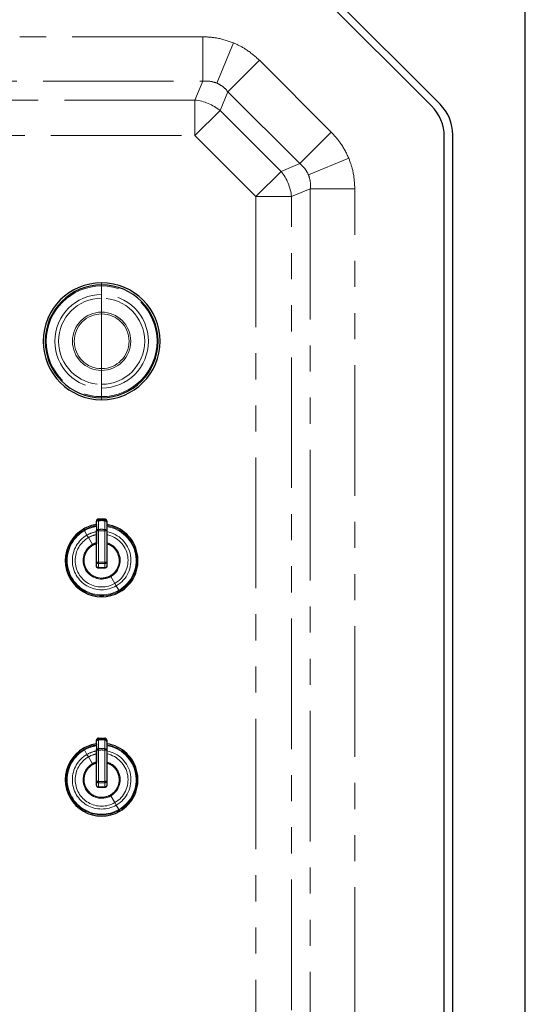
# Model space of a CAD drawing. Header units: millimetres. Extents: x 0 to 841, y 0 to 594.
# Tile 11 of 14: x 694 to 719, y 295 to 343. Entities that reach past the tile are written whole.
import ezdxf

# ---------------------------------------------------------------- set-up
doc = ezdxf.new("R2010")
doc.units = ezdxf.units.MM
doc.linetypes.add('PHANTOM', pattern=[12.7, 6.35, -1.27, 1.27, -1.27, 1.27, -1.27])
doc.layers.add('SLD-0', color=7, linetype='Continuous')
doc.styles.add('SLDTEXTSTYLE0', font='TXT', dxfattribs={"width": 0.75})
doc.dimstyles.new('SLDDIMSTYLE0', dxfattribs={"dimtxt": 3.704167, "dimasz": 3.2, "dimexe": 0, "dimexo": 0.0625, "dimgap": 0.926042, "dimtad": 0, "dimtih": 1, "dimtoh": 1, "dimdec": 1, "dimlfac": 3, "dimrnd": 1e-09, "dimzin": 12, "dimdsep": 46, "dimtxsty": 'SLDTEXTSTYLE0', "dimsah": 1, "dimcen": 0.09, "dimadec": 0, "dimazin": 3, "dimtfac": 1, "dimtdec": 1, "dimtofl": 0, "dimtmove": 0, "dimatfit": 3, "dimfxl": 1, "dimfrac": 2, "dimtolj": 1, "dimtzin": 12, "dimarcsym": 0})

# ---------------------------------------------------------------- blocks, each defined once
blk = doc.blocks.new('_D_23')
at = {"layer": 'SLD-0', "transparency": 16777216}
for p, q in [((716.381, 380.786), (794.008, 380.786)), ((793.008, 380.786), (793.008, 294.464)), ((786.851, 293.713), (785.725, 293.713)), ((785.725, 293.713), (785.725, 287.827)), ((799.164, 293.713), (800.291, 293.713)), ((800.291, 293.713), (800.291, 287.827)), ((785.725, 287.827), (786.851, 287.827)), ((800.291, 287.827), (799.164, 287.827)), ((793.008, 207.32), (793.008, 282.137)), ((716.381, 207.32), (794.008, 207.32))]:
    blk.add_line(p, q, dxfattribs=at)
for points in [[(793.008, 380.786), (792.458, 377.586), (793.558, 377.586)], [(793.008, 207.32), (793.558, 210.52), (792.458, 210.52)]]:
    blk.add_solid(points, dxfattribs=at)
at = {"layer": 'SLD-0', "transparency": 16777216, "char_height": 3.7042, "attachment_point": 1, "style": 'SLDTEXTSTYLE0'}
for s, insert in [('20.49', (786.851, 292.602)), ('520.4', (786.851, 286.912))]:
    blk.add_mtext(s, dxfattribs=dict(at, insert=insert))

msp = doc.modelspace()

# ---------------------------------------------------------------- linework, layer by layer
at = {"color": 7, "linetype": 'Continuous', "lineweight": 25}
for p, q in [((718.414012, 199.053151), (718.414012, 389.053151)), ((706.850636, 346.626527), (714.277388, 339.199775)), ((713.860721, 339.116442), (706.767302, 346.209861)), ((714.480678, 228.70657), (714.480678, 337.619733)), ((714.897345, 228.623237), (714.897345, 337.703066)), ((697.56392, 318.747124), (697.56392, 318.917961)), ((697.56392, 318.747124), (697.564005, 318.691964)), ((697.590515, 318.928394), (697.60823, 318.935966)), ((697.591354, 318.908265), (697.60823, 318.935966)), ((698.036673, 318.908263), (698.019795, 318.935964)), ((698.037503, 318.928395), (698.019795, 318.935964)), ((698.06392, 318.917961), (698.064009, 318.860586)), ((698.064009, 318.860586), (698.064022, 318.438082)), ((697.564017, 318.256894), (697.564012, 317.862491)), ((697.564022, 316.920361), (697.564022, 318.438113)), ((697.593314, 318.438119), (697.610174, 318.468967)), ((698.034735, 318.438091), (698.017881, 318.468946)), ((698.061983, 318.438084), (698.062569, 318.450253)), ((698.064022, 318.438082), (698.064022, 316.920428)), ((697.564012, 317.862491), (697.564012, 317.813829)), ((697.564012, 316.723303), (697.564012, 317.813829)), ((697.564012, 316.723303), (697.564016, 316.723298)), ((697.590177, 316.65586), (697.607475, 316.647747)), ((697.590292, 316.655735), (697.590296, 316.65573)), ((697.590883, 316.872863), (697.610097, 316.889465)), ((697.607475, 316.647747), (697.591105, 316.675591)), ((697.593314, 316.92039), (697.610097, 316.889465)), ((698.034735, 316.920458), (698.01796, 316.88955)), ((698.037174, 316.872936), (698.01796, 316.88955)), ((698.036942, 316.675675), (698.020582, 316.647861)), ((698.037872, 316.65596), (698.020582, 316.647861)), ((698.062169, 316.907591), (698.062376, 316.920435)), ((697.973112, 316.623793), (697.654973, 316.623708)), ((697.56392, 308.080457), (697.56392, 308.251295)), ((697.56392, 308.080457), (697.564005, 308.025298)), ((697.590515, 308.261728), (697.60823, 308.269299)), ((697.591354, 308.241599), (697.60823, 308.269299)), ((698.036673, 308.241596), (698.019795, 308.269297)), ((698.037503, 308.261728), (698.019795, 308.269297)), ((698.06392, 308.251294), (698.064009, 308.193919)), ((698.064009, 308.193919), (698.064022, 307.771415)), ((697.564017, 307.590228), (697.564012, 307.195825)), ((697.564022, 306.253694), (697.564022, 307.771446)), ((697.593314, 307.771452), (697.610174, 307.802301)), ((698.034735, 307.771425), (698.017881, 307.80228)), ((698.061983, 307.771417), (698.062569, 307.783586)), ((698.064022, 307.771415), (698.064022, 306.253762)), ((697.564012, 307.195825), (697.564012, 307.147162)), ((697.564012, 306.056636), (697.564012, 307.147162)), ((697.590883, 306.206197), (697.610097, 306.222799)), ((697.593314, 306.253723), (697.610097, 306.222799)), ((698.034735, 306.253791), (698.01796, 306.222883)), ((698.037174, 306.206269), (698.01796, 306.222883)), ((698.062169, 306.240924), (698.062376, 306.253769)), ((697.564012, 306.056636), (697.564016, 306.056631)), ((697.590177, 305.989194), (697.607475, 305.981081)), ((697.590292, 305.989068), (697.590296, 305.989064)), ((697.607475, 305.981081), (697.591105, 306.008925)), ((697.973112, 305.957126), (697.654973, 305.957041)), ((698.036942, 306.009008), (698.020582, 305.981194)), ((698.037872, 305.989294), (698.020582, 305.981194))]:
    msp.add_line(p, q, dxfattribs=at)
at = {"color": 8, "linetype": 'PHANTOM', "lineweight": 18}
for p, q in [((702.730364, 342.47761), (669.564326, 342.47761)), ((702.730364, 342.47761), (702.730364, 340.312546)), ((704.222965, 342.183952), (703.411648, 340.225261)), ((705.48604, 341.336172), (703.955109, 339.80524)), ((708.987032, 337.835179), (705.48604, 341.336172)), ((669.564326, 340.312546), (702.730364, 340.312546)), ((702.730364, 340.312546), (702.351716, 339.398408)), ((703.57646, 338.891103), (703.955109, 339.80524)), ((703.955109, 339.80524), (707.456101, 336.304248)), ((702.351716, 339.398408), (669.942975, 339.398408)), ((702.351716, 339.398408), (702.351716, 337.666358)), ((703.57646, 338.891103), (702.351716, 337.666358)), ((706.541963, 335.9256), (703.57646, 338.891103)), ((708.987032, 337.835179), (707.456101, 336.304248)), ((669.942975, 337.666358), (702.351716, 337.666358)), ((702.351716, 337.666358), (705.317218, 334.700855)), ((707.456101, 336.304248), (706.541963, 335.9256)), ((709.834813, 336.572104), (707.876121, 335.760788)), ((706.541963, 335.9256), (705.317218, 334.700855)), ((707.049269, 334.700855), (707.963407, 335.079503)), ((710.12847, 335.079503), (707.963407, 335.079503)), ((707.963407, 335.079503), (707.963407, 231.246799)), ((710.12847, 231.246799), (710.12847, 335.079503)), ((705.317218, 334.700855), (705.317218, 231.625448)), ((707.049269, 334.700855), (705.317218, 334.700855)), ((707.049269, 231.625448), (707.049269, 334.700855)), ((697.814087, 329.939123), (697.814119, 330.356728)), ((697.814125, 330.407828), (697.81422, 330.504987)), ((697.814064, 329.082222), (697.814079, 329.756575)), ((697.814011, 327.663151), (697.814062, 328.995517)), ((697.814011, 327.663151), (697.813959, 326.330786)), ((697.813955, 326.244081), (697.813918, 325.569727)), ((697.813912, 325.38718), (697.813912, 324.969575)), ((697.813914, 324.918475), (697.814002, 324.821315)), ((697.564009, 318.860585), (697.56392, 318.917961)), ((697.564022, 318.438113), (697.564009, 318.860585)), ((697.65599, 318.960241), (697.656139, 319.01768)), ((697.656668, 318.952063), (697.65599, 318.960241)), ((697.65599, 318.960241), (697.972028, 318.960241)), ((697.658431, 318.930326), (697.656668, 318.952063)), ((697.657103, 318.507712), (697.658431, 318.930325)), ((697.971362, 318.952063), (697.969609, 318.930324)), ((697.96961, 318.930326), (697.970961, 318.507684)), ((697.972028, 318.960241), (697.971362, 318.952064)), ((697.971702, 319.01768), (697.972028, 318.960241)), ((696.957093, 318.480687), (696.929793, 318.527971)), ((696.977101, 318.446032), (696.957093, 318.480687)), ((697.101547, 318.230484), (696.977101, 318.446032)), ((697.171518, 318.109291), (697.101547, 318.230484)), ((697.363315, 317.77709), (697.171518, 318.109291)), ((697.660426, 318.475707), (697.657105, 318.507691)), ((697.664025, 318.438126), (697.660426, 318.475707)), ((697.664025, 316.920421), (697.664025, 318.438126)), ((697.967633, 318.475683), (697.964025, 318.438103)), ((697.964025, 318.438103), (697.964025, 316.92049)), ((697.970961, 318.507684), (697.967633, 318.475683)), ((698.554247, 317.423835), (698.594642, 317.447156)), ((697.65702, 316.65353), (697.655675, 316.631747)), ((697.970385, 316.653584), (697.65702, 316.65353)), ((697.657026, 316.653598), (697.657036, 316.850781)), ((697.657036, 316.850781), (697.660289, 316.882834)), ((697.660289, 316.882834), (697.664025, 316.920421)), ((697.964025, 316.92049), (697.967777, 316.882903)), ((697.967777, 316.882902), (697.971037, 316.850893)), ((697.971042, 316.85085), (697.97038, 316.653639)), ((697.972405, 316.63183), (697.970385, 316.653584)), ((697.07378, 316.569086), (697.033382, 316.545763)), ((697.654973, 316.623708), (697.65565, 316.63147)), ((697.973112, 316.623786), (697.972405, 316.63183)), ((698.264709, 316.21583), (698.456506, 315.883628)), ((698.456506, 315.883628), (698.526476, 315.762435)), ((698.526476, 315.762435), (698.650923, 315.546888)), ((698.650923, 315.546888), (698.670931, 315.512232)), ((698.670931, 315.512232), (698.698231, 315.464948)), ((697.564009, 308.193918), (697.56392, 308.251295)), ((697.564022, 307.771446), (697.564009, 308.193918)), ((697.65599, 308.293574), (697.656139, 308.351014)), ((697.65599, 308.293574), (697.972028, 308.293575)), ((697.656668, 308.285397), (697.65599, 308.293574)), ((697.658431, 308.263659), (697.656668, 308.285397)), ((697.657103, 307.841046), (697.658431, 308.263659)), ((697.971362, 308.285397), (697.969609, 308.263658)), ((697.96961, 308.263659), (697.970961, 307.841017)), ((697.972028, 308.293575), (697.971362, 308.285397)), ((697.971702, 308.351014), (697.972028, 308.293575)), ((696.957093, 307.81402), (696.929793, 307.861305)), ((696.977101, 307.779365), (696.957093, 307.81402)), ((697.101547, 307.563817), (696.977101, 307.779365)), ((697.171518, 307.442625), (697.101547, 307.563817)), ((697.660426, 307.809041), (697.657105, 307.841024)), ((697.664025, 307.771459), (697.660426, 307.80904)), ((697.664025, 306.253754), (697.664025, 307.771459)), ((697.967633, 307.809016), (697.964025, 307.771436)), ((697.964025, 307.771436), (697.964025, 306.253823)), ((697.970961, 307.841018), (697.967633, 307.809016)), ((697.363315, 307.110423), (697.171518, 307.442625)), ((698.554247, 306.757168), (698.594642, 306.78049)), ((697.657026, 305.986931), (697.657036, 306.184115)), ((697.657036, 306.184114), (697.660289, 306.216167)), ((697.660289, 306.216168), (697.664025, 306.253754)), ((697.964025, 306.253823), (697.967777, 306.216236)), ((697.967777, 306.216235), (697.971037, 306.184226)), ((697.971042, 306.184183), (697.97038, 305.986972)), ((697.07378, 305.90242), (697.033382, 305.879096)), ((697.654973, 305.957041), (697.65565, 305.964804)), ((697.65702, 305.986863), (697.655675, 305.96508)), ((697.970385, 305.986917), (697.65702, 305.986863)), ((697.972405, 305.965163), (697.970385, 305.986917)), ((697.973112, 305.95712), (697.972405, 305.965163)), ((698.264709, 305.549163), (698.456506, 305.216961)), ((698.456506, 305.216961), (698.526476, 305.095768)), ((698.526476, 305.095768), (698.650923, 304.880221)), ((698.650923, 304.880221), (698.670931, 304.845566)), ((698.670931, 304.845566), (698.698231, 304.798281))]:
    msp.add_line(p, q, dxfattribs=at)
at = {"color": 8, "linetype": 'PHANTOM', "lineweight": 18, "flags": 128}
for points in [[(697.814125, 330.407828), (697.814124, 330.406418), (697.814124, 330.4035), (697.814123, 330.3991), (697.814122, 330.393258), (697.814121, 330.386028), (697.81412, 330.377475), (697.81412, 330.367679), (697.814119, 330.356728)], [(697.814087, 329.939123), (697.814086, 329.920209), (697.814085, 329.8992), (697.814083, 329.876553), (697.814082, 329.852759), (697.814081, 329.828334), (697.81408, 329.803809), (697.814079, 329.779715), (697.814079, 329.756575)], [(697.814062, 328.995517), (697.814062, 329.006662), (697.814063, 329.017778), (697.814063, 329.028835), (697.814063, 329.039804), (697.814064, 329.050656), (697.814064, 329.061361), (697.814064, 329.071893), (697.814064, 329.082222)], [(697.813959, 326.330786), (697.813959, 326.319641), (697.813958, 326.308525), (697.813958, 326.297467), (697.813957, 326.286499), (697.813957, 326.275647), (697.813956, 326.264941), (697.813956, 326.25441), (697.813955, 326.244081)], [(697.813912, 325.38718), (697.813912, 325.406094), (697.813913, 325.427103), (697.813913, 325.44975), (697.813914, 325.473544), (697.813915, 325.497969), (697.813916, 325.522494), (697.813917, 325.546588), (697.813918, 325.569727)], [(697.813914, 324.918475), (697.813913, 324.919885), (697.813913, 324.922803), (697.813912, 324.927203), (697.813912, 324.933045), (697.813912, 324.940275), (697.813912, 324.948827), (697.813912, 324.958624), (697.813912, 324.969575)]]:
    msp.add_lwpolyline(points, dxfattribs=at)
at = {"color": 7, "linetype": 'Continuous', "lineweight": 25, "flags": 128}
for points in [[(697.564015, 316.723298), (697.564019, 316.833653), (697.564022, 316.920361)], [(698.064022, 316.920428), (698.064019, 316.81008), (698.064017, 316.723378)], [(697.564015, 306.056631), (697.564019, 306.166987), (697.564022, 306.253694)], [(698.064022, 306.253762), (698.064019, 306.143414), (698.064017, 306.056712)]]:
    msp.add_lwpolyline(points, dxfattribs=at)
at = {"color": 8, "linetype": 'PHANTOM', "lineweight": 18}
for centre, radius, start, end in [((702.106609, 337.074618), 2.336681, 51.0211239, 83.9788761), ((704.725479, 334.455749), 2.336681, 6.0211239, 38.9788761), ((697.814015, 327.663151), 2.693576, 89.9977968, 269.9977968), ((697.814015, 327.663151), 2.693576, 269.9977968, 89.9977968), ((697.814, 327.663151), 2.275972, 89.9977968, 269.9977968), ((697.813998, 327.663151), 2.093424, 89.9977968, 269.9977968), ((697.814, 327.663151), 2.275972, 269.9977968, 89.9977968), ((697.813998, 327.663151), 2.093424, 269.9977968, 89.9977968), ((697.81401, 327.663151), 1.419071, 89.9977968, 269.9977968), ((697.814011, 327.663151), 1.332365, 89.9977968, 269.9977968), ((697.81401, 327.663151), 1.419071, 269.9977968, 89.9977968), ((697.814011, 327.663151), 1.332365, 269.9977968, 89.9977968), ((697.814012, 316.99646), 1.713838, 98.3879808, 120), ((697.814012, 316.99646), 1.673822, 98.5899072, 120), ((697.814012, 316.99646), 1.713838, 300, 81.612489), ((697.814012, 316.99646), 1.673822, 300, 81.4103663), ((697.814012, 316.99646), 1.713838, 120, 300), ((697.814012, 316.99646), 1.673822, 120, 300), ((697.814012, 316.99646), 1.424929, 120, 300), ((697.814012, 316.99646), 1.284988, 120, 300), ((697.814012, 316.99646), 1.424929, 100.1045309, 120), ((697.814012, 316.99646), 1.284988, 101.2184712, 120), ((697.814012, 316.99646), 1.424929, 300, 79.8951453), ((697.814012, 316.99646), 1.284988, 300, 78.781081), ((697.814012, 316.99646), 0.901394, 120, 210), ((697.814012, 316.99646), 0.901394, 106.1019857, 120), ((697.814012, 316.99646), 0.901394, 30, 73.8979781), ((697.814012, 316.99646), 0.901394, 300, 30), ((697.814012, 316.99646), 0.901394, 210, 300), ((697.814012, 306.329793), 1.713838, 98.3879808, 120), ((697.814012, 306.329793), 1.713838, 300, 81.612489), ((697.814012, 306.329793), 1.713838, 120, 300), ((697.814012, 306.329793), 1.673822, 120, 300), ((697.814012, 306.329793), 1.424929, 120, 300), ((697.814012, 306.329793), 1.673822, 98.5899072, 120), ((697.814012, 306.329793), 1.424929, 100.1045309, 120), ((697.814012, 306.329793), 1.284988, 101.2184712, 120), ((697.814012, 306.329793), 1.673822, 300, 81.4103663), ((697.814012, 306.329793), 1.424929, 300, 79.8951453), ((697.814012, 306.329793), 1.284988, 300, 78.781081), ((697.814012, 306.329793), 1.284988, 120, 300), ((697.814012, 306.329793), 0.901394, 120, 210), ((697.814012, 306.329793), 0.901394, 106.1019857, 120), ((697.814012, 306.329793), 0.901394, 30, 73.8979781), ((697.814012, 306.329793), 0.901394, 300, 30), ((697.814012, 306.329793), 0.901394, 210, 300)]:
    msp.add_arc(centre, radius, start, end, dxfattribs=at)
at = {"color": 7, "linetype": 'Continuous', "lineweight": 25}
for centre, radius, start, end in [((712.780678, 337.703066), 2.116667, 0, 45), ((712.364012, 337.619733), 2.116667, 0, 45), ((697.814111, 327.663151), 2.841836, 89.9977968, 269.9977968), ((697.814019, 327.663151), 2.744677, 89.9977968, 269.9977968), ((697.814019, 327.663151), 2.744677, 269.9977968, 89.9977968), ((697.814111, 327.663151), 2.841836, 269.9977968, 89.9977968), ((697.814012, 316.99646), 1.768437, 98.1299898, 120), ((697.814012, 316.99646), 1.768437, 300, 81.8759921), ((697.814012, 316.99646), 1.768437, 120, 300), ((697.814012, 306.329793), 1.768437, 98.1299898, 120), ((697.814012, 306.329793), 1.768437, 300, 81.8759921), ((697.814012, 306.329793), 1.768437, 120, 300)]:
    msp.add_arc(centre, radius, start, end, dxfattribs=at)
at = {"color": 8, "linetype": 'PHANTOM', "lineweight": 18}
for points, knots in [([(704.222965, 342.183952), (703.95305, 342.278017), (703.468642, 342.446832), (702.956942, 342.468164), (702.730364, 342.47761)], [0, 0, 0, 0, 0.557205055, 1, 1, 1, 1]), ([(705.48604, 341.336172), (705.271387, 341.529058), (704.889776, 341.871971), (704.42591, 342.089), (704.222965, 342.183952)], [0, 0, 0, 0, 0.56249243, 1, 1, 1, 1]), ([(702.730364, 340.312546), (702.849379, 340.320115), (703.080375, 340.334805), (703.303488, 340.261027), (703.411648, 340.225261)], [0, 0, 0, 0, 0.515225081, 1, 1, 1, 1]), ([(703.411648, 340.225261), (703.513419, 340.174071), (703.723353, 340.068475), (703.876304, 339.894749), (703.955109, 339.80524)], [0, 0, 0, 0, 0.484774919, 1, 1, 1, 1]), ([(709.834813, 336.572104), (709.710468, 336.829476), (709.48731, 337.291375), (709.140568, 337.668285), (708.987032, 337.835179)], [0, 0, 0, 0, 0.557205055, 1, 1, 1, 1]), ([(707.456101, 336.304248), (707.545609, 336.225444), (707.719336, 336.072493), (707.824931, 335.862558), (707.876121, 335.760788)], [0, 0, 0, 0, 0.515225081, 1, 1, 1, 1]), ([(710.12847, 335.079503), (710.113079, 335.367677), (710.085715, 335.879993), (709.911175, 336.361459), (709.834813, 336.572104)], [0, 0, 0, 0, 0.56249243, 1, 1, 1, 1]), ([(707.876121, 335.760788), (707.911887, 335.652628), (707.985666, 335.429515), (707.970976, 335.198518), (707.963407, 335.079503)], [0, 0, 0, 0, 0.484774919, 1, 1, 1, 1]), ([(697.591354, 318.908265), (697.587259, 318.904866), (697.579071, 318.898068), (697.570697, 318.886122), (697.565096, 318.873544), (697.564369, 318.864884), (697.564009, 318.860585)], [0, 0, 0, 0, 0.251754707, 0.503445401, 0.753510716, 1, 1, 1, 1]), ([(697.590466, 318.928439), (697.595146, 318.932947), (697.60442, 318.941878), (697.625992, 318.954757), (697.64415, 318.958115), (697.655985, 318.960304)], [0, 0, 0, 0, 0.261908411, 0.518948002, 1, 1, 1, 1]), ([(697.658431, 318.930325), (697.65224, 318.929786), (697.63977, 318.928699), (697.621966, 318.92399), (697.605263, 318.917414), (697.595991, 318.911315), (697.591354, 318.908265)], [0, 0, 0, 0, 0.246489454, 0.496554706, 0.748245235, 1, 1, 1, 1]), ([(697.969609, 318.930324), (697.917746, 318.933436), (697.81402, 318.939661), (697.710293, 318.933436), (697.658431, 318.930324)], [0, 0, 0, 0, 0.500002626, 1, 1, 1, 1]), ([(698.036673, 318.908262), (698.032037, 318.911312), (698.022767, 318.917411), (698.006068, 318.923987), (697.988267, 318.928697), (697.975799, 318.929786), (697.96961, 318.930326)], [0, 0, 0, 0, 0.251754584, 0.503444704, 0.753509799, 1, 1, 1, 1]), ([(697.972033, 318.960305), (697.983869, 318.958115), (698.002028, 318.954757), (698.023599, 318.941877), (698.032872, 318.932947), (698.037551, 318.92844)], [0, 0, 0, 0, 0.481113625, 0.738139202, 1, 1, 1, 1]), ([(697.590907, 318.485466), (697.595471, 318.488508), (697.604597, 318.49459), (697.621061, 318.501194), (697.638635, 318.505966), (697.650976, 318.507133), (697.657103, 318.507712)], [0, 0, 0, 0, 0.25174164, 0.503401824, 0.753455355, 1, 1, 1, 1]), ([(697.657103, 318.507711), (697.709126, 318.51149), (697.813744, 318.51909), (697.918364, 318.511499), (697.970961, 318.507682)], [0, 0, 0, 0, 0.497264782, 1, 1, 1, 1]), ([(697.964025, 318.438103), (697.908009, 318.441745), (697.807974, 318.44825), (697.708012, 318.44122), (697.664025, 318.438126)], [0, 0, 0, 0, 0.559970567, 1, 1, 1, 1]), ([(697.07378, 316.569086), (697.045382, 316.626613), (696.988586, 316.741667), (696.954864, 316.932812), (696.961661, 317.125629), (697.012045, 317.312308), (697.102492, 317.483209), (697.229004, 317.628877), (697.384013, 317.745692), (697.504012, 317.791116), (697.564012, 317.813829)], [0, 0, 0, 0, 0.124999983, 0.249999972, 0.374999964, 0.499999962, 0.624999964, 0.749999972, 0.874999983, 1, 1, 1, 1]), ([(698.064012, 317.813829), (698.114299, 317.795435), (698.214875, 317.758648), (698.348859, 317.668773), (698.466558, 317.558428), (698.525018, 317.468699), (698.554247, 317.423835)], [0, 0, 0, 0, 0.2499996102, 0.4999994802, 0.7499996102, 1, 1, 1, 1]), ([(698.554247, 317.423835), (698.599056, 317.320527), (698.688673, 317.113912), (698.659754, 316.76868), (698.510128, 316.462774), (698.252512, 316.236954), (697.928139, 316.126763), (697.588404, 316.150137), (697.274966, 316.297709), (697.140842, 316.478627), (697.07378, 316.569086)], [0, 0, 0, 0, 0.125000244, 0.250000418, 0.375000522, 0.500000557, 0.625000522, 0.750000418, 0.875000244, 1, 1, 1, 1]), ([(697.971042, 316.850843), (697.91871, 316.847027), (697.814043, 316.839394), (697.709372, 316.84698), (697.657035, 316.850774)], [0, 0, 0, 0, 0.499985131, 1, 1, 1, 1]), ([(697.664025, 316.920421), (697.720044, 316.916685), (697.820082, 316.910013), (697.92004, 316.917288), (697.964025, 316.92049)], [0, 0, 0, 0, 0.559964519, 1, 1, 1, 1]), ([(697.97038, 316.653639), (697.982362, 316.655077), (698.000757, 316.657285), (698.022711, 316.666239), (698.03217, 316.672508), (698.036945, 316.675673)], [0, 0, 0, 0, 0.480631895, 0.737823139, 1, 1, 1, 1]), ([(698.037174, 316.872935), (698.032441, 316.869783), (698.023061, 316.863535), (698.001266, 316.854576), (697.982967, 316.85232), (697.971042, 316.85085)], [0, 0, 0, 0, 0.261939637, 0.519031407, 1, 1, 1, 1]), ([(697.591354, 308.241599), (697.587259, 308.238199), (697.579071, 308.231401), (697.570697, 308.219455), (697.565096, 308.206877), (697.564369, 308.198217), (697.564009, 308.193918)], [0, 0, 0, 0, 0.251754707, 0.503445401, 0.753510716, 1, 1, 1, 1]), ([(697.590466, 308.261773), (697.595146, 308.26628), (697.60442, 308.275211), (697.625992, 308.28809), (697.64415, 308.291449), (697.655985, 308.293637)], [0, 0, 0, 0, 0.261908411, 0.5189480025, 1, 1, 1, 1]), ([(697.658431, 308.263659), (697.65224, 308.263119), (697.63977, 308.262032), (697.621966, 308.257323), (697.605263, 308.250747), (697.595991, 308.244649), (697.591354, 308.241599)], [0, 0, 0, 0, 0.246489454, 0.496554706, 0.748245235, 1, 1, 1, 1]), ([(697.969609, 308.263658), (697.917746, 308.26677), (697.81402, 308.272994), (697.710293, 308.266769), (697.658431, 308.263657)], [0, 0, 0, 0, 0.500002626, 1, 1, 1, 1]), ([(698.036673, 308.241596), (698.032037, 308.244646), (698.022767, 308.250744), (698.006068, 308.257321), (697.988267, 308.262031), (697.975799, 308.263119), (697.96961, 308.263659)], [0, 0, 0, 0, 0.251754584, 0.503444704, 0.753509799, 1, 1, 1, 1]), ([(697.972033, 308.293638), (697.983869, 308.291449), (698.002028, 308.28809), (698.023599, 308.27521), (698.032872, 308.26628), (698.037551, 308.261773)], [0, 0, 0, 0, 0.481113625, 0.738139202, 1, 1, 1, 1]), ([(697.590907, 307.8188), (697.595471, 307.821841), (697.604597, 307.827923), (697.621061, 307.834527), (697.638635, 307.8393), (697.650976, 307.840466), (697.657103, 307.841046)], [0, 0, 0, 0, 0.2517416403, 0.5034018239, 0.7534553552, 1, 1, 1, 1]), ([(697.657103, 307.841045), (697.709126, 307.844824), (697.813744, 307.852423), (697.918364, 307.844832), (697.970961, 307.841015)], [0, 0, 0, 0, 0.497264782, 1, 1, 1, 1]), ([(697.964025, 307.771436), (697.908009, 307.775079), (697.807974, 307.781583), (697.708012, 307.774553), (697.664025, 307.771459)], [0, 0, 0, 0, 0.559970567, 1, 1, 1, 1]), ([(697.07378, 305.90242), (697.045382, 305.959947), (696.988586, 306.075001), (696.954864, 306.266145), (696.961661, 306.458962), (697.012045, 306.645642), (697.102492, 306.816542), (697.229004, 306.96221), (697.384013, 307.079025), (697.504012, 307.12445), (697.564012, 307.147162)], [0, 0, 0, 0, 0.124999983, 0.249999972, 0.374999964, 0.499999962, 0.624999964, 0.749999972, 0.874999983, 1, 1, 1, 1]), ([(698.064012, 307.147162), (698.114299, 307.128768), (698.214875, 307.091981), (698.348859, 307.002107), (698.466558, 306.891761), (698.525018, 306.802032), (698.554247, 306.757168)], [0, 0, 0, 0, 0.24999961, 0.49999948, 0.74999961, 1, 1, 1, 1]), ([(698.554247, 306.757168), (698.599056, 306.65386), (698.688673, 306.447245), (698.659754, 306.102013), (698.510128, 305.796107), (698.252512, 305.570288), (697.928139, 305.460096), (697.588404, 305.483471), (697.274966, 305.631042), (697.140842, 305.81196), (697.07378, 305.90242)], [0, 0, 0, 0, 0.125000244, 0.250000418, 0.375000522, 0.500000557, 0.625000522, 0.750000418, 0.875000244, 1, 1, 1, 1]), ([(697.971042, 306.184176), (697.91871, 306.18036), (697.814043, 306.172727), (697.709372, 306.180314), (697.657035, 306.184107)], [0, 0, 0, 0, 0.499985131, 1, 1, 1, 1]), ([(697.664025, 306.253754), (697.720044, 306.250018), (697.820082, 306.243347), (697.92004, 306.250622), (697.964025, 306.253823)], [0, 0, 0, 0, 0.559964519, 1, 1, 1, 1]), ([(698.037174, 306.206269), (698.032441, 306.203116), (698.023061, 306.196869), (698.001266, 306.187909), (697.982967, 306.185653), (697.971042, 306.184183)], [0, 0, 0, 0, 0.261939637, 0.519031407, 1, 1, 1, 1]), ([(697.97038, 305.986972), (697.982362, 305.98841), (698.000757, 305.990618), (698.022711, 305.999572), (698.03217, 306.005841), (698.036945, 306.009006)], [0, 0, 0, 0, 0.480631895, 0.737823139, 1, 1, 1, 1])]:
    msp.add_open_spline(points, degree=3, knots=knots, dxfattribs=at)
at = {"color": 7, "linetype": 'Continuous', "lineweight": 25}
for points, knots in [([(697.656139, 319.017682), (697.643822, 319.01532), (697.619243, 319.010607), (697.588951, 318.987339), (697.568085, 318.955328), (697.565309, 318.930435), (697.563919, 318.917961)], [0, 0, 0, 0, 0.250463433, 0.499806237, 0.74936479, 1, 1, 1, 1]), ([(697.563945, 318.860585), (697.565178, 318.872555), (697.567069, 318.890922), (697.578183, 318.913455), (697.586346, 318.923413), (697.590466, 318.928439)], [0, 0, 0, 0, 0.4810491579, 0.7380905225, 1, 1, 1, 1]), ([(697.564008, 318.651505), (697.564001, 318.662991), (697.563988, 318.685578), (697.563999, 318.68986), (697.564005, 318.691964)], [0, 0, 0, 0, 0.508519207, 1, 1, 1, 1]), ([(697.564008, 318.651505), (697.564009, 318.604461), (697.564012, 318.520452), (697.564015, 318.436309), (697.564016, 318.399287)], [0, 0, 0, 0, 0.560000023, 1, 1, 1, 1]), ([(697.60823, 318.935966), (697.615704, 318.940156), (697.630663, 318.948542), (697.647996, 318.950889), (697.656668, 318.952063)], [0, 0, 0, 0, 0.4996524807, 1, 1, 1, 1]), ([(697.656139, 319.017682), (697.715056, 319.020985), (697.820272, 319.026885), (697.925429, 319.020494), (697.971702, 319.017682)], [0, 0, 0, 0, 0.559970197, 1, 1, 1, 1]), ([(698.019795, 318.935964), (698.012322, 318.940154), (697.997365, 318.94854), (697.980033, 318.950888), (697.971362, 318.952063)], [0, 0, 0, 0, 0.499650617, 1, 1, 1, 1]), ([(698.063922, 318.917961), (698.062535, 318.930428), (698.059767, 318.955306), (698.038909, 318.987309), (698.008631, 319.010616), (697.98403, 319.015323), (697.971702, 319.017682)], [0, 0, 0, 0, 0.250471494, 0.499840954, 0.749371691, 1, 1, 1, 1]), ([(698.064009, 318.860586), (698.063649, 318.864884), (698.062923, 318.873543), (698.057324, 318.88612), (698.048953, 318.898066), (698.040767, 318.904863), (698.036673, 318.908262)], [0, 0, 0, 0, 0.246490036, 0.496555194, 0.748245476, 1, 1, 1, 1]), ([(698.037551, 318.92844), (698.041672, 318.923413), (698.049836, 318.913454), (698.060948, 318.890921), (698.06284, 318.872555), (698.064072, 318.860586)], [0, 0, 0, 0, 0.261956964, 0.519012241, 1, 1, 1, 1]), ([(697.564016, 318.399287), (697.564016, 318.389439), (697.564017, 318.369643), (697.564017, 318.332822), (697.564017, 318.294055), (697.564017, 318.269305), (697.564017, 318.256894)], [0, 0, 0, 0, 0.2484540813, 0.4994535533, 0.7489868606, 1, 1, 1, 1]), ([(697.564022, 318.438113), (697.564376, 318.44238), (697.565089, 318.450974), (697.570591, 318.463456), (697.578823, 318.475318), (697.586879, 318.482083), (697.590907, 318.485466)], [0, 0, 0, 0, 0.246545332, 0.496599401, 0.748259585, 1, 1, 1, 1]), ([(697.590907, 318.485467), (697.593442, 318.482997), (697.598516, 318.478054), (697.606286, 318.471998), (697.610174, 318.468967)], [0, 0, 0, 0, 0.499588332, 1, 1, 1, 1]), ([(697.610174, 318.468967), (697.617975, 318.470734), (697.633588, 318.474269), (697.651476, 318.475228), (697.660426, 318.475707)], [0, 0, 0, 0, 0.499639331, 1, 1, 1, 1]), ([(698.017881, 318.468946), (698.010068, 318.470716), (697.994456, 318.474252), (697.976569, 318.475206), (697.967633, 318.475683)], [0, 0, 0, 0, 0.500414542, 1, 1, 1, 1]), ([(697.970961, 318.507684), (697.977087, 318.507104), (697.989427, 318.505936), (698.006998, 318.501162), (698.023459, 318.494557), (698.032583, 318.488475), (698.037146, 318.485433)], [0, 0, 0, 0, 0.246545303, 0.496598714, 0.748258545, 1, 1, 1, 1]), ([(698.037146, 318.485433), (698.034611, 318.482966), (698.029539, 318.478028), (698.021769, 318.471975), (698.017881, 318.468946)], [0, 0, 0, 0, 0.499604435, 1, 1, 1, 1]), ([(698.037146, 318.485433), (698.041173, 318.48205), (698.049226, 318.475285), (698.057456, 318.463424), (698.062957, 318.450942), (698.063669, 318.442348), (698.064022, 318.438082)], [0, 0, 0, 0, 0.251740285, 0.503400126, 0.753454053, 1, 1, 1, 1]), ([(697.65565, 316.63147), (697.647073, 316.632777), (697.629892, 316.635394), (697.614955, 316.643625), (697.607475, 316.647747)], [0, 0, 0, 0, 0.499237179, 1, 1, 1, 1]), ([(697.610097, 316.889465), (697.617898, 316.887707), (697.633487, 316.884192), (697.65136, 316.883287), (697.660289, 316.882834)], [0, 0, 0, 0, 0.500418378, 1, 1, 1, 1]), ([(698.01796, 316.88955), (698.010173, 316.887794), (697.994588, 316.884278), (697.976718, 316.883361), (697.967777, 316.882902)], [0, 0, 0, 0, 0.4996416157, 1, 1, 1, 1]), ([(698.020582, 316.647861), (698.013158, 316.643627), (697.99832, 316.635165), (697.981056, 316.632756), (697.97243, 316.631553)], [0, 0, 0, 0, 0.50038821, 1, 1, 1, 1]), ([(698.064016, 316.723378), (698.063766, 316.719249), (698.063254, 316.710814), (698.057784, 316.698191), (698.049423, 316.686035), (698.04102, 316.679059), (698.036942, 316.675675)], [0, 0, 0, 0, 0.235739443, 0.481585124, 0.748429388, 1, 1, 1, 1]), ([(698.064022, 316.920428), (698.062774, 316.912046), (698.060857, 316.899177), (698.049611, 316.883404), (698.041346, 316.876447), (698.037174, 316.872935)], [0, 0, 0, 0, 0.4806341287, 0.737802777, 1, 1, 1, 1]), ([(697.656139, 308.351015), (697.643822, 308.348654), (697.619243, 308.343941), (697.588951, 308.320673), (697.568085, 308.288662), (697.565309, 308.263768), (697.563919, 308.251295)], [0, 0, 0, 0, 0.250463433, 0.499806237, 0.74936479, 1, 1, 1, 1]), ([(697.563945, 308.193918), (697.565178, 308.205889), (697.567069, 308.224256), (697.578183, 308.246789), (697.586346, 308.256747), (697.590466, 308.261773)], [0, 0, 0, 0, 0.4810491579, 0.7380905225, 1, 1, 1, 1]), ([(697.564008, 307.984839), (697.564001, 307.996325), (697.563988, 308.018911), (697.563999, 308.023193), (697.564005, 308.025298)], [0, 0, 0, 0, 0.508519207, 1, 1, 1, 1]), ([(697.60823, 308.269299), (697.615704, 308.273489), (697.630663, 308.281875), (697.647996, 308.284222), (697.656668, 308.285397)], [0, 0, 0, 0, 0.4996524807, 1, 1, 1, 1]), ([(697.656139, 308.351015), (697.715056, 308.354319), (697.820272, 308.360218), (697.925429, 308.353827), (697.971702, 308.351015)], [0, 0, 0, 0, 0.559970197, 1, 1, 1, 1]), ([(698.019795, 308.269297), (698.012322, 308.273487), (697.997365, 308.281873), (697.980033, 308.284222), (697.971362, 308.285397)], [0, 0, 0, 0, 0.499650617, 1, 1, 1, 1]), ([(698.063922, 308.251294), (698.062535, 308.263761), (698.059767, 308.288639), (698.038909, 308.320642), (698.008631, 308.343949), (697.98403, 308.348656), (697.971702, 308.351015)], [0, 0, 0, 0, 0.2504714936, 0.4998409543, 0.7493716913, 1, 1, 1, 1]), ([(698.064009, 308.193919), (698.063649, 308.198217), (698.062923, 308.206877), (698.057324, 308.219453), (698.048953, 308.231399), (698.040767, 308.238197), (698.036673, 308.241596)], [0, 0, 0, 0, 0.246490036, 0.496555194, 0.748245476, 1, 1, 1, 1]), ([(698.037551, 308.261773), (698.041672, 308.256746), (698.049836, 308.246787), (698.060948, 308.224254), (698.06284, 308.205888), (698.064072, 308.193919)], [0, 0, 0, 0, 0.261956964, 0.519012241, 1, 1, 1, 1]), ([(697.564008, 307.984839), (697.564009, 307.937794), (697.564012, 307.853785), (697.564015, 307.769643), (697.564016, 307.73262)], [0, 0, 0, 0, 0.560000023, 1, 1, 1, 1]), ([(697.564016, 307.73262), (697.564016, 307.722772), (697.564017, 307.702976), (697.564017, 307.666155), (697.564017, 307.627388), (697.564017, 307.602639), (697.564017, 307.590228)], [0, 0, 0, 0, 0.2484540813, 0.4994535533, 0.7489868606, 1, 1, 1, 1]), ([(697.564022, 307.771446), (697.564376, 307.775713), (697.565089, 307.784307), (697.570591, 307.79679), (697.578823, 307.808651), (697.586879, 307.815417), (697.590907, 307.8188)], [0, 0, 0, 0, 0.246545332, 0.496599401, 0.748259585, 1, 1, 1, 1]), ([(697.590907, 307.8188), (697.593442, 307.81633), (697.598516, 307.811387), (697.606286, 307.805331), (697.610174, 307.802301)], [0, 0, 0, 0, 0.499588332, 1, 1, 1, 1]), ([(697.610174, 307.802301), (697.617975, 307.804067), (697.633588, 307.807603), (697.651476, 307.808561), (697.660426, 307.809041)], [0, 0, 0, 0, 0.499639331, 1, 1, 1, 1]), ([(698.017881, 307.80228), (698.010068, 307.804049), (697.994456, 307.807585), (697.976569, 307.808539), (697.967633, 307.809016)], [0, 0, 0, 0, 0.500414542, 1, 1, 1, 1]), ([(697.970961, 307.841017), (697.977087, 307.840437), (697.989427, 307.839269), (698.006998, 307.834495), (698.023459, 307.82789), (698.032583, 307.821808), (698.037146, 307.818766)], [0, 0, 0, 0, 0.246545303, 0.496598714, 0.748258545, 1, 1, 1, 1]), ([(698.037146, 307.818767), (698.034611, 307.816299), (698.029539, 307.811361), (698.021769, 307.805309), (698.017881, 307.80228)], [0, 0, 0, 0, 0.499604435, 1, 1, 1, 1]), ([(698.037146, 307.818766), (698.041173, 307.815383), (698.049226, 307.808618), (698.057456, 307.796757), (698.062957, 307.784275), (698.063669, 307.775681), (698.064022, 307.771415)], [0, 0, 0, 0, 0.2517402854, 0.5034001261, 0.7534540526, 1, 1, 1, 1]), ([(697.610097, 306.222799), (697.617898, 306.22104), (697.633487, 306.217525), (697.65136, 306.21662), (697.660289, 306.216168)], [0, 0, 0, 0, 0.500418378, 1, 1, 1, 1]), ([(698.01796, 306.222883), (698.010173, 306.221127), (697.994588, 306.217612), (697.976718, 306.216694), (697.967777, 306.216235)], [0, 0, 0, 0, 0.499641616, 1, 1, 1, 1]), ([(698.064022, 306.253762), (698.062774, 306.245379), (698.060857, 306.232511), (698.049611, 306.216738), (698.041346, 306.209781), (698.037174, 306.206269)], [0, 0, 0, 0, 0.4806341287, 0.737802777, 1, 1, 1, 1]), ([(697.65565, 305.964804), (697.647073, 305.96611), (697.629892, 305.968728), (697.614955, 305.976959), (697.607475, 305.981081)], [0, 0, 0, 0, 0.499237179, 1, 1, 1, 1]), ([(698.020582, 305.981194), (698.013158, 305.97696), (697.99832, 305.968498), (697.981056, 305.96609), (697.97243, 305.964887)], [0, 0, 0, 0, 0.50038821, 1, 1, 1, 1]), ([(698.064016, 306.056712), (698.063766, 306.052583), (698.063254, 306.044147), (698.057784, 306.031524), (698.049423, 306.019368), (698.04102, 306.012393), (698.036942, 306.009008)], [0, 0, 0, 0, 0.2357394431, 0.4815851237, 0.748429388, 1, 1, 1, 1])]:
    msp.add_open_spline(points, degree=3, knots=knots, dxfattribs=at)
at = {"color": 8, "linetype": 'PHANTOM', "lineweight": 18}
for points in [[(697.593314, 318.438119), (697.588945, 318.438118), (697.580207, 318.438117), (697.571118, 318.438116), (697.565131, 318.438114), (697.564392, 318.438114), (697.564022, 318.438113)], [(697.664025, 318.438126), (697.657478, 318.438125), (697.644382, 318.438124), (697.625543, 318.438122), (697.607988, 318.43812), (697.598205, 318.438119), (697.593314, 318.438119)], [(698.034735, 318.438091), (698.029844, 318.438092), (698.020062, 318.438094), (698.002508, 318.438097), (697.983668, 318.4381), (697.970573, 318.438102), (697.964025, 318.438103)], [(697.590883, 316.872863), (697.586863, 316.876209), (697.578822, 316.8829), (697.570502, 316.894702), (697.565031, 316.907287), (697.564358, 316.916003), (697.564022, 316.920361)], [(697.591102, 316.675589), (697.595608, 316.672568), (697.60462, 316.666526), (697.620888, 316.659927), (697.638458, 316.65524), (697.650837, 316.654145), (697.657026, 316.653598)], [(697.593314, 316.92039), (697.598205, 316.920392), (697.607988, 316.920397), (697.625543, 316.920405), (697.644382, 316.920413), (697.657478, 316.920418), (697.664025, 316.920421)], [(697.964025, 316.92049), (697.970573, 316.920487), (697.983668, 316.920481), (698.002508, 316.920474), (698.020062, 316.920466), (698.029844, 316.920461), (698.034735, 316.920458)], [(697.593314, 307.771452), (697.588945, 307.771452), (697.580207, 307.771451), (697.571118, 307.771449), (697.565131, 307.771448), (697.564392, 307.771447), (697.564022, 307.771446)], [(697.664025, 307.771459), (697.657478, 307.771459), (697.644382, 307.771457), (697.625543, 307.771456), (697.607988, 307.771454), (697.598205, 307.771453), (697.593314, 307.771452)], [(698.034735, 307.771425), (698.029844, 307.771426), (698.020062, 307.771427), (698.002508, 307.77143), (697.983668, 307.771433), (697.970573, 307.771435), (697.964025, 307.771436)], [(697.590883, 306.206196), (697.586863, 306.209542), (697.578822, 306.216233), (697.570502, 306.228035), (697.565031, 306.24062), (697.564358, 306.249336), (697.564022, 306.253694)], [(697.593314, 306.253723), (697.598205, 306.253726), (697.607988, 306.253731), (697.625543, 306.253738), (697.644382, 306.253746), (697.657478, 306.253751), (697.664025, 306.253754)], [(697.964025, 306.253823), (697.970573, 306.25382), (697.983668, 306.253815), (698.002508, 306.253807), (698.020062, 306.253799), (698.029844, 306.253794), (698.034735, 306.253791)], [(697.590177, 305.989194), (697.586259, 305.99397), (697.578421, 306.003524), (697.570323, 306.020285), (697.565, 306.038122), (697.564344, 306.050461), (697.564016, 306.056631)], [(697.654973, 305.957041), (697.648858, 305.957926), (697.636628, 305.959695), (697.619346, 305.966609), (697.603386, 305.976189), (697.59458, 305.984859), (697.590177, 305.989194)], [(697.591102, 306.008923), (697.595608, 306.005902), (697.60462, 305.99986), (697.620888, 305.99326), (697.638458, 305.988574), (697.650837, 305.987479), (697.657026, 305.986931)]]:
    msp.add_open_spline(points, degree=3, dxfattribs=at)
at = {"color": 7, "linetype": 'Continuous', "lineweight": 25}
for points in [[(698.064022, 318.438082), (698.063653, 318.438082), (698.062914, 318.438084), (698.056928, 318.438086), (698.04784, 318.438089), (698.039104, 318.438091), (698.034735, 318.438091)], [(697.564013, 316.723298), (697.564353, 316.718917), (697.565033, 316.710155), (697.570552, 316.697509), (697.578943, 316.685655), (697.587049, 316.678945), (697.591102, 316.675589)], [(697.590177, 316.65586), (697.586259, 316.660637), (697.578421, 316.670191), (697.570323, 316.686951), (697.565, 316.704788), (697.564344, 316.717128), (697.564016, 316.723298)], [(697.564022, 316.920361), (697.564392, 316.920363), (697.565131, 316.920368), (697.571118, 316.920375), (697.580207, 316.920383), (697.588945, 316.920388), (697.593314, 316.92039)], [(697.654973, 316.623708), (697.648858, 316.624592), (697.636628, 316.626361), (697.619346, 316.633276), (697.603386, 316.642856), (697.59458, 316.651526), (697.590177, 316.65586)], [(697.657036, 316.850781), (697.650819, 316.851326), (697.638384, 316.852414), (697.620744, 316.857118), (697.604422, 316.86375), (697.595396, 316.869826), (697.590883, 316.872863)], [(698.037872, 316.65596), (698.033472, 316.651626), (698.024672, 316.642957), (698.008722, 316.633374), (697.991449, 316.626455), (697.979224, 316.62468), (697.973112, 316.623793)], [(698.034735, 316.920458), (698.039104, 316.920456), (698.04784, 316.920451), (698.056928, 316.920443), (698.062914, 316.920436), (698.063653, 316.920431), (698.064022, 316.920428)], [(698.064016, 316.723378), (698.063688, 316.717211), (698.063033, 316.704875), (698.057713, 316.687044), (698.049621, 316.670289), (698.041789, 316.660736), (698.037872, 316.65596)], [(698.064022, 307.771415), (698.063653, 307.771416), (698.062914, 307.771417), (698.056928, 307.77142), (698.04784, 307.771422), (698.039104, 307.771424), (698.034735, 307.771425)], [(697.564022, 306.253694), (697.564392, 306.253696), (697.565131, 306.253701), (697.571118, 306.253709), (697.580207, 306.253716), (697.588945, 306.253721), (697.593314, 306.253723)], [(697.657036, 306.184115), (697.650819, 306.184659), (697.638384, 306.185748), (697.620744, 306.190451), (697.604422, 306.197084), (697.595396, 306.203159), (697.590883, 306.206196)], [(698.034735, 306.253791), (698.039104, 306.253789), (698.04784, 306.253784), (698.056928, 306.253776), (698.062914, 306.253769), (698.063653, 306.253764), (698.064022, 306.253762)], [(697.564013, 306.056631), (697.564353, 306.052251), (697.565033, 306.043489), (697.570552, 306.030842), (697.578943, 306.018989), (697.587049, 306.012278), (697.591102, 306.008923)], [(698.037872, 305.989294), (698.033472, 305.984959), (698.024672, 305.97629), (698.008722, 305.966708), (697.991449, 305.959788), (697.979224, 305.958014), (697.973112, 305.957126)], [(698.064016, 306.056712), (698.063688, 306.050544), (698.063033, 306.038209), (698.057713, 306.020378), (698.049621, 306.003622), (698.041789, 305.99407), (698.037872, 305.989294)]]:
    msp.add_open_spline(points, degree=3, dxfattribs=at)

# ---------------------------------------------------------------- dimensions: what is measured, and where the dimension line sits
at = {"layer": 'SLD-0'}
dim = msp.add_linear_dim(base=(793.007681, 380.786485), p1=(715.380678, 207.319818), p2=(715.380678, 380.786485), angle=90, dimstyle='SLDDIMSTYLE0', dxfattribs=at)
dim.commit()
dim.dimension.update_dxf_attribs({"geometry": '_D_23', "text_midpoint": (793.007681, 288.300714), "dimtype": 160})

doc.saveas('drawing.dxf')
